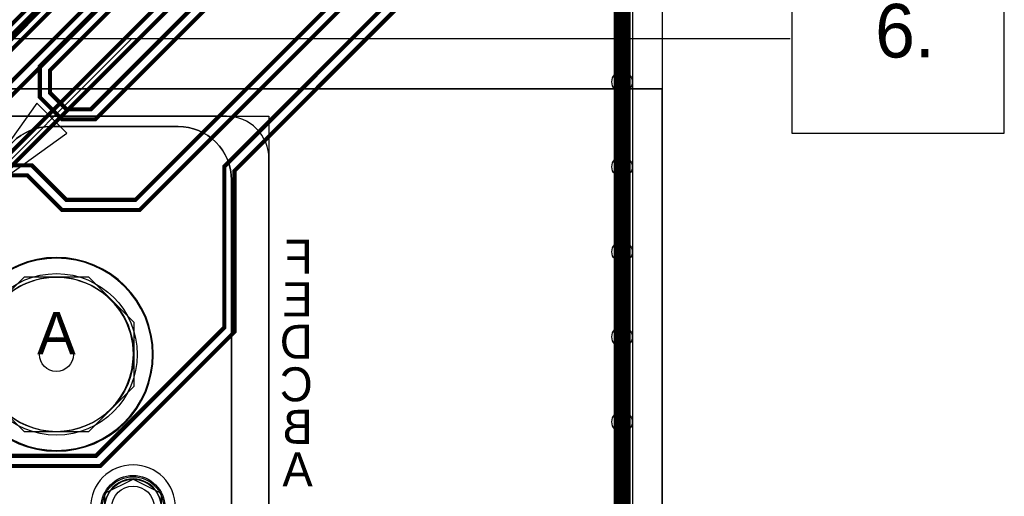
# Model space of a CAD drawing. Extents: x -9303 to 12731, y -3355 to 4522.
# Tile 46 of 51: x 3968 to 5127, y 111 to 672. Entities that reach past the tile are written whole.
import ezdxf
from ezdxf.enums import TextEntityAlignment as Align

# ---------------------------------------------------------------- set-up
doc = ezdxf.new("R2010")
doc.units = 0
for name, color, linetype in [('BG_DESIGN_OUTLINE', 7, 'CONTINUOUS'), ('BG_DIMENSION', 2, 'CONTINUOUS'), ('BG_DXFIN', 231, 'CONTINUOUS'), ('BG_OUTLINE', 150, 'CONTINUOUS'), ('BG_SYMBOL_REVISION', 231, 'CONTINUOUS'), ('DF_FAB', 2, 'CONTINUOUS'), ('ET_BOTTOM', 1, 'CONTINUOUS'), ('ET_LY3', 103, 'CONTINUOUS'), ('ET_LY8', 213, 'CONTINUOUS'), ('ET_TOP', 5, 'CONTINUOUS'), ('MA_NCLEGEND-1-10', 231, 'CONTINUOUS'), ('PG_ASSEMBLY_BOTTOM', 12, 'CONTINUOUS'), ('PG_PLACE_BOUND_BOTTOM', 254, 'CONTINUOUS'), ('PG_SILKSCREEN_BOTTOM', 212, 'CONTINUOUS'), ('PG_SOLDERMASK_BOTTOM', 120, 'CONTINUOUS'), ('PIN_BOTTOM', 7, 'CONTINUOUS'), ('PIN_FILMMASKBOTTOM', 1, 'CONTINUOUS'), ('PIN_FILMMASKTOP', 5, 'CONTINUOUS'), ('PIN_LY2GND', 1, 'CONTINUOUS'), ('PIN_LY3', 110, 'CONTINUOUS'), ('PIN_LY4GND', 254, 'CONTINUOUS'), ('PIN_LY5', 7, 'CONTINUOUS'), ('PIN_LY6', 7, 'CONTINUOUS'), ('PIN_LY7PWR', 254, 'CONTINUOUS'), ('PIN_LY8', 110, 'CONTINUOUS'), ('PIN_LY9GND', 254, 'CONTINUOUS'), ('PIN_SOLDERMASK_BOTTOM', 1, 'CONTINUOUS'), ('PIN_SOLDERMASK_TOP', 5, 'CONTINUOUS'), ('PIN_TOP', 5, 'CONTINUOUS'), ('PKO_ALL', 211, 'CONTINUOUS'), ('RKI_ALL', 2, 'CONTINUOUS'), ('RKO_ALL', 110, 'CONTINUOUS'), ('VC_BOTTOM', 254, 'CONTINUOUS'), ('VC_FILMMASKBOTTOM', 1, 'CONTINUOUS'), ('VC_LY2GND', 1, 'CONTINUOUS'), ('VC_LY3', 254, 'CONTINUOUS'), ('VC_LY4GND', 254, 'CONTINUOUS'), ('VC_LY5', 7, 'CONTINUOUS'), ('VC_LY6', 7, 'CONTINUOUS'), ('VC_LY7PWR', 254, 'CONTINUOUS'), ('VC_LY8', 254, 'CONTINUOUS'), ('VC_LY9GND', 254, 'CONTINUOUS'), ('VC_SOLDERMASK_BOTTOM', 1, 'CONTINUOUS'), ('VC_SOLDERMASK_TOP', 5, 'CONTINUOUS'), ('VC_TOP', 5, 'CONTINUOUS'), ('VKO_ALL', 110, 'CONTINUOUS')]:
    doc.layers.add(name, color=color, linetype=linetype)

# ---------------------------------------------------------------- blocks, each defined once
blk = doc.blocks.new('FIGURE_SQUARE')
blk.add_lwpolyline([(-0.5, -0.5), (-0.5, 0.5), (0.5, 0.5), (0.5, -0.5)], close=True)
blk = doc.blocks.new('FIGURE_HEX')
blk.add_lwpolyline([(-0.5, 0), (-0.25, 0.5), (0.25, 0.5), (0.5, 0), (0.25, -0.5), (-0.25, -0.5)], close=True)
blk = doc.blocks.new('FIGURE_OCT')
blk.add_lwpolyline([(-0.5, -0.2071), (-0.5, 0.2071), (-0.2071, 0.5), (0.2071, 0.5), (0.5, 0.2071), (0.5, -0.2071), (0.2071, -0.5), (-0.2071, -0.5)], close=True)

msp = doc.modelspace()

# ---------------------------------------------------------------- linework, layer by layer
at = {"layer": 'BG_DESIGN_OUTLINE'}
msp.add_lwpolyline([(0, 1907.83), (787.4, 3271.65), (4724.41, 3271.65), (4724.41, 0), (0, 0)], close=True, dxfattribs=at)
at = {"layer": 'BG_DIMENSION'}
for points in [[(1725, 450), (2250, 650), (4875, 650)], [(3900, 450), (4100, 650)], [(3988.39, 573.74), (3900, 450), (4023.74, 538.39), (3988.39, 573.74)]]:
    msp.add_lwpolyline(points, dxfattribs=at)
at = {"layer": 'BG_DXFIN'}
for points in [[(4724.41, 3271.65), (4724.41, 0)], [(4724.41, 590.55), (0, 590.55)], [(4724.41, 0), (4724.41, 590.55)]]:
    msp.add_lwpolyline(points, dxfattribs=at)
for points in [[(4101.97, 278.35, 1.000016), (3920.86, 278.34, 0.999984), (4101.97, 278.35)], [(4135.04, 98.43, 1.000006), (4068.11, 98.42, 0.999994), (4135.04, 98.43)]]:
    msp.add_lwpolyline(points, format="xyb", dxfattribs=at)
at = {"layer": 'BG_OUTLINE'}
msp.add_lwpolyline([(0, 1907.83), (787.4, 3271.65), (4724.41, 3271.65), (4724.41, 0), (0, 0)], close=True, dxfattribs=at)
at = {"layer": 'DF_FAB'}
msp.add_lwpolyline([(4876.87, 538.52), (5126.87, 538.52), (5126.87, 776.02), (4876.87, 776.02)], close=True, dxfattribs=at)
at = {"layer": 'ET_BOTTOM', "const_width": 20}
for points in [[(4677, 699), (4677, 599)], [(4677, 599), (4677, 499)], [(4677, 499), (4677, 399)], [(4677, 399), (4677, 299)], [(4677, 299), (4677, 199)], [(4677, 199), (4677, 99)]]:
    msp.add_lwpolyline(points, dxfattribs=at)
at = {"layer": 'ET_LY3'}
for points, const_width in [([(3351.81, 3085.4), (3383.41, 3117), (3914.49, 3117), (3945.43, 3086.06), (3945.43, 3033.13), (3938.36, 3026.06), (3938.36, 2977.35), (4107.14, 2808.57), (4463.42, 2808.57), (4542, 2729.99), (4542, 815.3), (4221, 494.3), (4221, 305), (4063, 147), (3947.02, 147), (3889.02, 205), (3616.02, 205), (3598.25, 222.77), (3598.25, 304.75), (3629.25, 335.75)], 4.8), ([(3795.03, 3057.25), (4157, 2695.28), (4157, 2544), (4449, 2252), (4449, 1057.45), (4003.92, 612.37), (4003.92, 585.86), (4023.15, 566.63), (4052.05, 566.63), (4386.3, 900.88), (4437.21, 900.88), (4476.23, 861.86), (4476.23, 814.86), (4109.43, 448.06), (4018.09, 448.06), (3977.36, 488.79), (3854.29, 488.79)], 4.8), ([(3601.81, 2985.4), (3624.41, 3008), (3681.25, 3008), (3718.5, 3045.25), (3790.05, 3045.25), (4145, 2690.3), (4145, 2539.02), (4437, 2247.02), (4437, 1062.43), (3991.92, 617.35), (3991.92, 580.88), (4018.17, 554.63), (4057.03, 554.63), (4391.28, 888.88), (4432.23, 888.88), (4464.23, 856.88), (4464.23, 819.84), (4104.45, 460.06), (4023.07, 460.06), (3982.34, 500.79), (3849.31, 500.79), (3798.85, 450.33), (3798.85, 316.15), (3829.25, 285.75)], 4.8), ([(3926.36, 2972.37), (4102.16, 2796.57), (4458.44, 2796.57), (4530, 2725.01), (4530, 820.28), (4209, 499.28), (4209, 309.98), (4058.02, 159), (3952, 159)], 4.8), ([(3935.05, 745.2), (4345.44, 1155.59), (4385.77, 1155.59), (4405.13, 1136.23), (4405.13, 1095.87), (3760.85, 451.59)], 4.8), ([(3940.03, 733.2), (4350.42, 1143.59), (4380.79, 1143.59), (4393.13, 1131.25), (4393.13, 1100.85), (3748.85, 456.57)], 4.8), ([(4677, 699), (4677, 599)], 20), ([(4677, 599), (4677, 499)], 20), ([(4677, 499), (4677, 399)], 20), ([(4677, 399), (4677, 299)], 20), ([(4677, 299), (4677, 199)], 20), ([(4677, 199), (4677, 99)], 20)]:
    msp.add_lwpolyline(points, dxfattribs=dict(at, const_width=const_width))
at = {"layer": 'ET_LY8'}
for points, const_width in [([(3551.81, 2885.4), (3551.6, 2885.4), (3532, 2905), (3437, 2905), (3421, 2921), (3421, 3166), (3474, 3219), (3702.98, 3219), (4109.98, 2812), (4472.96, 2812), (4586, 2698.96), (4586, 1127.02), (3859.65, 400.67), (3859.65, 115.44), (3838.57, 94.36), (3817.57, 94.36), (3798, 113.93), (3798, 154.5), (3829.25, 185.75)], 4.8), ([(3551.81, 2835.4), (3551.81, 2858.8), (3577, 2883.99), (3577, 2894.97), (3567.97, 2904), (3549.98, 2904), (3536.98, 2917), (3441.98, 2917), (3433, 2925.98), (3433, 3161.02), (3478.98, 3207), (3698, 3207), (4105, 2800), (4467.98, 2800), (4574, 2693.98), (4574, 1132), (3847.65, 405.65), (3847.65, 120.42), (3833.59, 106.36)], 4.8), ([(4520, 2643.02), (4520, 2366), (4482, 2328), (4482, 2284.02), (4520, 2246.02), (4520, 1131.98), (4511.52, 1123.5), (4500.48, 1123.5), (4493, 1130.98), (4493, 1221.98), (4473.98, 1241), (4453.02, 1241), (4434, 1221.98), (4434, 1074.79), (3797.65, 438.44)], 4.8), ([(4532, 2648), (4532, 2361.02), (4494, 2323.02), (4494, 2289), (4532, 2251), (4532, 1127), (4516.5, 1111.5), (4495.5, 1111.5), (4481, 1126), (4481, 1217), (4469, 1229), (4458, 1229), (4446, 1217), (4446, 1069.81), (3809.65, 433.46)], 4.8), ([(4480, 2389.98), (4427, 2336.98), (4427, 2285.02), (4462, 2250.02), (4462, 1669), (4470, 1661), (4470, 1289.98), (4463.02, 1283), (4451, 1283), (4445, 1289), (4445, 1624.85), (4430.4, 1639.45), (4413.03, 1639.45), (4396, 1622.42), (4396, 1090.97), (3748, 442.97)], 4.8), ([(4492, 2385), (4439, 2332), (4439, 2290), (4474, 2255), (4474, 1673.98), (4482, 1665.98), (4482, 1285), (4468, 1271), (4446.02, 1271), (4433, 1284.02), (4433, 1619.87), (4425.42, 1627.45), (4418.01, 1627.45), (4408, 1617.44), (4408, 1085.99), (3760, 437.99)], 4.8), ([(4677, 699), (4677, 599)], 20), ([(4677, 599), (4677, 499)], 20), ([(4677, 499), (4677, 399)], 20), ([(4677, 399), (4677, 299)], 20), ([(4677, 299), (4677, 199)], 20), ([(4677, 199), (4677, 99)], 20)]:
    msp.add_lwpolyline(points, dxfattribs=dict(at, const_width=const_width))
at = {"layer": 'ET_TOP', "const_width": 20}
for points in [[(4677, 699), (4677, 599)], [(4677, 599), (4677, 499)], [(4677, 499), (4677, 399)], [(4677, 399), (4677, 299)], [(4677, 299), (4677, 199)], [(4677, 199), (4677, 99)]]:
    msp.add_lwpolyline(points, dxfattribs=at)
at = {"layer": 'PG_ASSEMBLY_BOTTOM'}
msp.add_lwpolyline([(3361.57, 93.43), (2601.57, 93.43, 0.414214), (2581.57, 73.43, -0.414214), (2518.58, 10.44), (2368.58, 10.44, -0.414214), (2305.59, 73.43), (2305.59, 483.43, -0.414214), (2368.58, 546.42), (2518.58, 546.42, -0.414214), (2581.57, 483.43, 0.414214), (2601.57, 463.43), (3921.57, 463.43, 0.414214), (3941.57, 483.43, -0.414214), (4004.56, 546.42), (4154.56, 546.42, -0.414214), (4217.55, 483.43), (4217.55, 73.43, -0.414214), (4154.56, 10.44), (4004.56, 10.44, -0.414214), (3941.57, 73.43, 0.414214), (3921.57, 93.43)], format="xyb", close=True, dxfattribs=at)
at = {"layer": 'PG_PLACE_BOUND_BOTTOM'}
msp.add_lwpolyline([(4261.57, 558.43), (4261.57, -1.57), (2261.57, -1.57), (2261.57, 558.43)], close=True, dxfattribs=at)
at = {"layer": 'PG_SILKSCREEN_BOTTOM'}
msp.add_lwpolyline([(2601.57, 463.43, -0.414214), (2581.57, 483.43, 0.414214), (2518.58, 546.42), (2368.58, 546.42, 0.414214), (2305.59, 483.43), (2305.59, 73.43, 0.414214), (2368.58, 10.44), (2518.58, 10.44, 0.414214), (2581.57, 73.43, -0.414214), (2601.57, 93.43), (3921.57, 93.43, -0.414214), (3941.57, 73.43), (3941.57, 72.45, 0.414214), (4003.58, 10.44), (4154.56, 10.44, 0.414214), (4217.55, 73.43), (4217.55, 483.43, 0.414214), (4154.56, 546.42), (4004.56, 546.42, 0.414214), (3941.57, 483.43, -0.414214), (3921.57, 463.43)], format="xyb", close=True, dxfattribs=at)
at = {"layer": 'PG_SOLDERMASK_BOTTOM'}
msp.add_lwpolyline([(4261.57, -1.57), (4261.57, 508.43, 0.414214), (4211.57, 558.43), (2311.57, 558.43, 0.414214), (2261.57, 508.43), (2261.57, -1.57)], format="xyb", close=True, dxfattribs=at)
at = {"layer": 'PIN_BOTTOM'}
for centre, radius in [((4011.42, 278.35), 20), ((4101.57, 98.43), 25)]:
    msp.add_circle(centre, radius, dxfattribs=at)
at = {"layer": 'PIN_FILMMASKBOTTOM'}
for centre, radius in [((4011.42, 278.35), 95), ((4101.57, 98.43), 36)]:
    msp.add_circle(centre, radius, dxfattribs=at)
at = {"layer": 'PIN_FILMMASKTOP'}
for centre, radius in [((4011.42, 278.35), 95), ((4101.57, 98.43), 37.5)]:
    msp.add_circle(centre, radius, dxfattribs=at)
at = {"layer": 'PIN_LY2GND'}
for centre, radius in [((4011.42, 278.35), 20), ((4101.57, 98.43), 25)]:
    msp.add_circle(centre, radius, dxfattribs=at)
at = {"layer": 'PIN_LY3'}
for centre, radius in [((4011.42, 278.35), 20), ((4101.57, 98.43), 25)]:
    msp.add_circle(centre, radius, dxfattribs=at)
at = {"layer": 'PIN_LY4GND'}
for centre, radius in [((4011.42, 278.35), 20), ((4101.57, 98.43), 25)]:
    msp.add_circle(centre, radius, dxfattribs=at)
at = {"layer": 'PIN_LY5'}
for centre, radius in [((4011.42, 278.35), 20), ((4101.57, 98.43), 25)]:
    msp.add_circle(centre, radius, dxfattribs=at)
at = {"layer": 'PIN_LY6'}
for centre, radius in [((4011.42, 278.35), 20), ((4101.57, 98.43), 25)]:
    msp.add_circle(centre, radius, dxfattribs=at)
at = {"layer": 'PIN_LY7PWR'}
for centre, radius in [((4011.42, 278.35), 20), ((4101.57, 98.43), 25)]:
    msp.add_circle(centre, radius, dxfattribs=at)
at = {"layer": 'PIN_LY8'}
for centre, radius in [((4011.42, 278.35), 20), ((4101.57, 98.43), 25)]:
    msp.add_circle(centre, radius, dxfattribs=at)
at = {"layer": 'PIN_LY9GND'}
for centre, radius in [((4011.42, 278.35), 20), ((4101.57, 98.43), 25)]:
    msp.add_circle(centre, radius, dxfattribs=at)
at = {"layer": 'PIN_SOLDERMASK_BOTTOM'}
for centre, radius in [((4011.42, 278.35), 91), ((4101.57, 98.43), 33)]:
    msp.add_circle(centre, radius, dxfattribs=at)
at = {"layer": 'PIN_SOLDERMASK_TOP'}
for centre, radius in [((4011.42, 278.35), 91), ((4101.57, 98.43), 33)]:
    msp.add_circle(centre, radius, dxfattribs=at)
at = {"layer": 'PIN_TOP'}
for centre, radius in [((4011.42, 278.35), 20), ((4101.57, 98.43), 25)]:
    msp.add_circle(centre, radius, dxfattribs=at)
at = {"layer": 'PKO_ALL'}
msp.add_lwpolyline([(0, 0), (0, 590.55), (4724.41, 590.55), (4724.41, 0)], close=True, dxfattribs=at)
at = {"layer": 'RKI_ALL'}
msp.add_lwpolyline([(35, 35), (35, 1898.45), (813.38, 3246.65), (4689.41, 3246.65), (4689.41, 35)], close=True, dxfattribs=at)
at = {"layer": 'RKO_ALL'}
for points in [[(4125.42, 278.35, 1), (3897.42, 278.35, 1)], [(4124.56, 278.43, 1), (3898.58, 278.43, 1)], [(4151.57, 98.43, 1), (4051.57, 98.43, 1)]]:
    msp.add_lwpolyline(points, format="xyb", close=True, dxfattribs=at)
at = {"layer": 'VC_BOTTOM'}
for centre in [(4677, 599), (4677, 499), (4677, 399), (4677, 299), (4677, 199)]:
    msp.add_circle(centre, 12, dxfattribs=at)
at = {"layer": 'VC_FILMMASKBOTTOM'}
for centre in [(4677, 599), (4677, 499), (4677, 399), (4677, 299), (4677, 199)]:
    msp.add_circle(centre, 12, dxfattribs=at)
at = {"layer": 'VC_LY2GND'}
for centre in [(4677, 599), (4677, 499), (4677, 399), (4677, 299), (4677, 199)]:
    msp.add_circle(centre, 12, dxfattribs=at)
at = {"layer": 'VC_LY3'}
for centre in [(4677, 599), (4677, 499), (4677, 399), (4677, 299), (4677, 199)]:
    msp.add_circle(centre, 12, dxfattribs=at)
at = {"layer": 'VC_LY4GND'}
for centre in [(4677, 599), (4677, 499), (4677, 399), (4677, 299), (4677, 199)]:
    msp.add_circle(centre, 12, dxfattribs=at)
at = {"layer": 'VC_LY5'}
for centre in [(4677, 599), (4677, 499), (4677, 399), (4677, 299), (4677, 199)]:
    msp.add_circle(centre, 12, dxfattribs=at)
at = {"layer": 'VC_LY6'}
for centre in [(4677, 599), (4677, 499), (4677, 399), (4677, 299), (4677, 199)]:
    msp.add_circle(centre, 12, dxfattribs=at)
at = {"layer": 'VC_LY7PWR'}
for centre in [(4677, 599), (4677, 499), (4677, 399), (4677, 299), (4677, 199)]:
    msp.add_circle(centre, 12, dxfattribs=at)
at = {"layer": 'VC_LY8'}
for centre in [(4677, 599), (4677, 499), (4677, 399), (4677, 299), (4677, 199)]:
    msp.add_circle(centre, 12, dxfattribs=at)
at = {"layer": 'VC_LY9GND'}
for centre in [(4677, 599), (4677, 499), (4677, 399), (4677, 299), (4677, 199)]:
    msp.add_circle(centre, 12, dxfattribs=at)
at = {"layer": 'VC_SOLDERMASK_BOTTOM'}
for centre in [(4677, 599), (4677, 499), (4677, 399), (4677, 299), (4677, 199)]:
    msp.add_circle(centre, 12, dxfattribs=at)
at = {"layer": 'VC_SOLDERMASK_TOP'}
for centre in [(4677, 599), (4677, 499), (4677, 399), (4677, 299), (4677, 199)]:
    msp.add_circle(centre, 12, dxfattribs=at)
at = {"layer": 'VC_TOP'}
for centre in [(4677, 599), (4677, 499), (4677, 399), (4677, 299), (4677, 199)]:
    msp.add_circle(centre, 12, dxfattribs=at)
at = {"layer": 'VKO_ALL'}
msp.add_lwpolyline([(4125.42, 278.35, 1), (3897.42, 278.35, 1)], format="xyb", close=True, dxfattribs=at)

# ---------------------------------------------------------------- block references
at = {"layer": 'MA_NCLEGEND-1-10'}
for name, p, xscale, yscale in [('FIGURE_SQUARE', (4677, 599), 12, 12), ('FIGURE_SQUARE', (4677, 499), 12, 12), ('FIGURE_SQUARE', (4677, 399), 12, 12), ('FIGURE_OCT', (4011.42, 278.35), 182, 182), ('FIGURE_SQUARE', (4677, 299), 12, 12), ('FIGURE_SQUARE', (4677, 199), 12, 12)]:
    msp.add_blockref(name, p, dxfattribs=dict(at, xscale=xscale, yscale=yscale))
at = {"layer": 'MA_NCLEGEND-1-10', "xscale": 66, "yscale": 66, "rotation": 90}
msp.add_blockref('FIGURE_HEX', (4101.57, 98.43), dxfattribs=at)

# ---------------------------------------------------------------- texts
at = {"layer": 'BG_DIMENSION'}
msp.add_text('6.', height=63, dxfattribs=at).set_placement((4974.87, 627.52))
at = {"layer": 'BG_SYMBOL_REVISION', "width": 1.02}
msp.add_text('A', height=50, dxfattribs=at).set_placement((4011.42, 278.35), align=Align.CENTER)
at = {"layer": 'PG_SILKSCREEN_BOTTOM', "text_generation_flag": 2}
for s, p in [('F', (4313.07, 373.12)), ('E', (4313.07, 323.12)), ('D', (4313.07, 273.12)), ('C', (4313.07, 223.12)), ('B', (4313.07, 173.12)), ('A', (4313.07, 123.12))]:
    msp.add_text(s, height=40, dxfattribs=at).set_placement(p)

doc.saveas('drawing.dxf')
